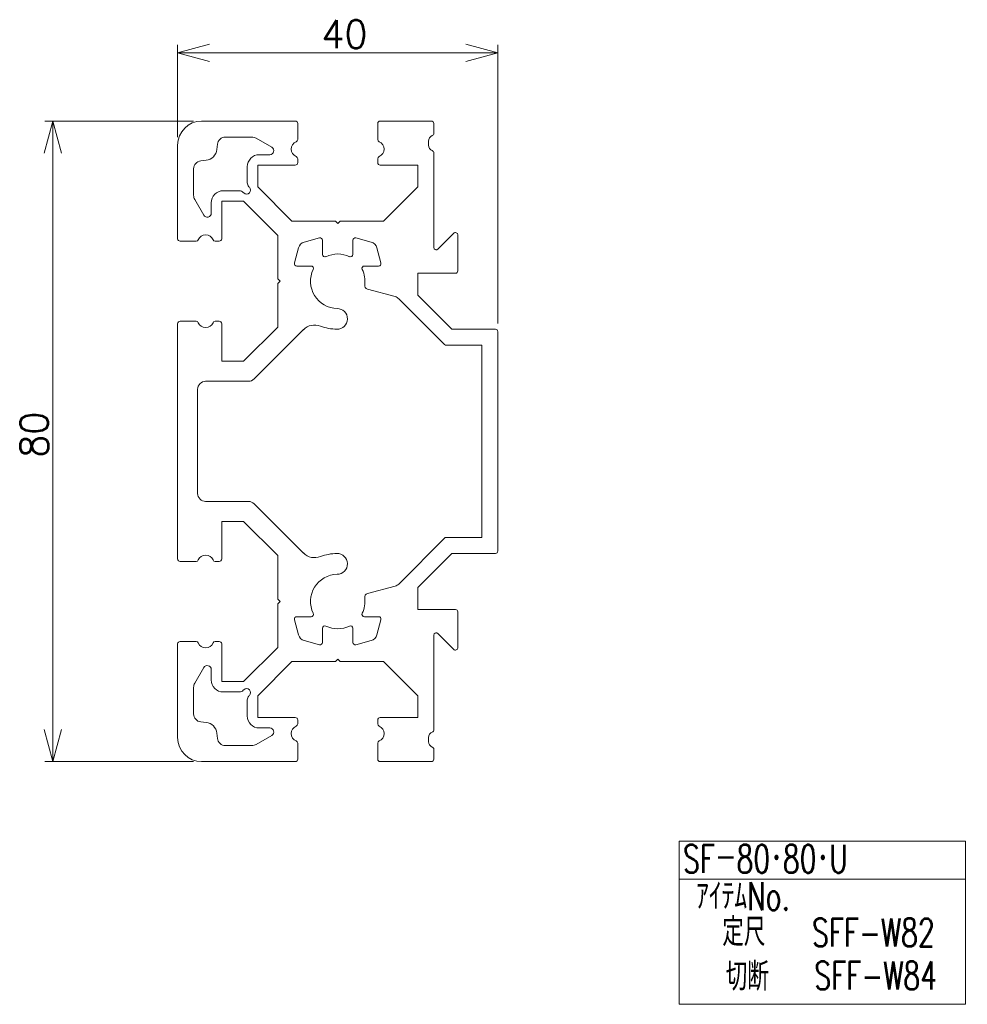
# Model space of a CAD drawing. Header units: millimetres. Extents: x 162 to 280, y 75 to 198.
import ezdxf

# ---------------------------------------------------------------- set-up
doc = ezdxf.new("R2010")
doc.units = ezdxf.units.MM
doc.layers.add('SLD-0', color=7, linetype='Continuous', lineweight=0)
doc.styles.add('SLDTEXTSTYLE0', font='TXT', dxfattribs={"width": 0.7, "bigfont": 'bigfont'})
doc.styles.add('SLDTEXTSTYLE1', font='TXT', dxfattribs={"width": 0.96, "bigfont": 'bigfont'})
doc.dimstyles.new('SLDDIMSTYLE0', dxfattribs={"dimtxt": 3.5, "dimasz": 6, "dimexe": 0, "dimexo": 0.0625, "dimgap": 0.875, "dimtad": 3, "dimdec": 0, "dimzin": 12, "dimdsep": 46, "dimtxsty": 'SLDTEXTSTYLE0', "dimblk1": 'NONE', "dimblk2": 'NONE', "dimsah": 1, "dimcen": 0.09, "dimadec": 0, "dimazin": 0, "dimtfac": 1, "dimtofl": 0, "dimtmove": 0, "dimatfit": 3, "dimldrblk": 'NONE', "dimfxl": 1, "dimtolj": 1, "dimtzin": 12, "dimarcsym": 0})

# ---------------------------------------------------------------- blocks, each defined once
blk = doc.blocks.new('*D1')
at = {"layer": 'SLD-0', "color": 7}
for p, q in [((181.67, 193.53), (185.67, 194.6)), ((181.67, 183), (181.67, 194.53)), ((217.67, 194.6), (221.67, 193.53)), ((221.67, 159.7), (221.67, 194.53)), ((185.67, 192.46), (181.67, 193.53)), ((181.67, 193.53), (185.67, 193.53)), ((181.67, 193.53), (221.67, 193.53)), ((221.67, 193.53), (217.67, 192.46)), ((221.67, 193.53), (217.67, 193.53))]:
    blk.add_line(p, q, dxfattribs=at)
at = {"layer": 'SLD-0', "color": 7, "insert": (199.63, 197.6, 0.1), "char_height": 3.5, "attachment_point": 1, "style": 'SLDTEXTSTYLE1'}
blk.add_mtext('{40}', dxfattribs=at)
blk = doc.blocks.new('_None')
blk = doc.blocks.new('*D3')
at = {"layer": 'SLD-0', "color": 7}
for p, q in [((165, 181), (166.07, 185)), ((183.67, 185), (165.07, 185)), ((166.07, 185), (167.14, 181)), ((166.07, 185), (166.07, 181)), ((166.07, 185), (166.07, 105)), ((166.07, 105), (165, 109)), ((167.14, 109), (166.07, 105)), ((166.07, 105), (166.07, 109)), ((183.67, 105), (165.07, 105))]:
    blk.add_line(p, q, dxfattribs=at)
at = {"layer": 'SLD-0', "color": 7, "insert": (162, 142.96, 0.1), "char_height": 3.5, "attachment_point": 1, "rotation": 90, "style": 'SLDTEXTSTYLE1'}
blk.add_mtext('{80}', dxfattribs=at)

msp = doc.modelspace()

# ---------------------------------------------------------------- linework, layer by layer
at = {"layer": 'SLD-0', "color": 7, "linetype": 'Continuous', "lineweight": 15}
for p, q in [((196.37, 185), (184.67, 185)), ((196.67, 182.7), (196.67, 184.7)), ((206.67, 184.7), (206.67, 182.7)), ((213.37, 185), (206.97, 185)), ((213.67, 183.47), (213.67, 184.7)), ((186.56, 181.44), (186.63, 182.11)), ((187.63, 183), (190.93, 183)), ((191.48, 182.85), (193.42, 181.73)), ((213.02, 182), (213.02, 182.5)), ((181.67, 182), (181.67, 170.3)), ((193.17, 180.8), (191.87, 180.8)), ((213.67, 169.22), (213.67, 181.03)), ((184.56, 180.03), (185.23, 180.1)), ((196.67, 179.8), (196.67, 180.3)), ((206.67, 180.3), (206.67, 179.8)), ((183.67, 175.74), (183.67, 179.04)), ((190.37, 179.3), (190.37, 177.3)), ((191.67, 179.5), (196.37, 179.5)), ((191.67, 176.77), (191.67, 179.5)), ((206.97, 179.5), (211.67, 179.5)), ((211.67, 179.5), (211.67, 176.77)), ((189.37, 176.3), (187.37, 176.3)), ((189.93, 176.03), (189.87, 176.09)), ((190.57, 176.8), (190.64, 176.74)), ((195.94, 172.5), (191.67, 176.77)), ((211.67, 176.77), (207.4, 172.5)), ((184.93, 173.25), (183.81, 175.19)), ((185.87, 174.8), (185.87, 173.5)), ((187.17, 175), (189.9, 175)), ((187.17, 170.3), (187.17, 175)), ((189.9, 175), (194.17, 170.73)), ((201.37, 172.5), (195.94, 172.5)), ((201.67, 172.2), (201.37, 172.5)), ((201.97, 172.5), (201.67, 172.2)), ((207.4, 172.5), (201.97, 172.5)), ((216.16, 170.99), (214.18, 169.01)), ((181.97, 170), (183.97, 170)), ((186.87, 170), (186.37, 170)), ((194.17, 170.73), (194.17, 165.3)), ((197.49, 169.89), (199.39, 170.4)), ((199.77, 170.11), (199.77, 168.34)), ((203.57, 168.34), (203.57, 170.11)), ((203.94, 170.4), (205.85, 169.89)), ((216.67, 166.3), (216.67, 170.78)), ((196.27, 167.28), (196.78, 169.18)), ((206.56, 169.18), (207.07, 167.28)), ((198.33, 166.9), (196.56, 166.9)), ((206.78, 166.9), (205, 166.9)), ((194.47, 165), (194.17, 165.3)), ((194.17, 164.7), (194.47, 165)), ((211.67, 166), (216.37, 166)), ((211.67, 163.27), (211.67, 166)), ((194.17, 164.7), (194.17, 159.27)), ((205.4, 164), (208.84, 163.08)), ((209.29, 162.82), (215.02, 157.09)), ((215.94, 159), (211.67, 163.27)), ((183.97, 160), (181.97, 160)), ((186.37, 160), (186.87, 160)), ((181.67, 159.7), (181.67, 130.3)), ((187.17, 155), (187.17, 159.7)), ((194.17, 159.27), (189.9, 155)), ((191.23, 152.79), (197.38, 158.95)), ((221.37, 159), (215.94, 159)), ((221.67, 131.3), (221.67, 158.7)), ((215.23, 157), (219.67, 157)), ((219.67, 157), (219.67, 133)), ((189.9, 155), (187.17, 155)), ((185.17, 152.5), (190.52, 152.5)), ((184.17, 138.5), (184.17, 151.5)), ((190.52, 137.5), (185.17, 137.5)), ((197.38, 131.05), (191.23, 137.21)), ((187.17, 135), (189.9, 135)), ((187.17, 130.3), (187.17, 135)), ((189.9, 135), (194.17, 130.73)), ((215.11, 133), (209.29, 127.18)), ((219.67, 133), (215.11, 133)), ((194.17, 130.73), (194.17, 125.3)), ((211.67, 126.73), (215.94, 131)), ((215.94, 131), (221.37, 131)), ((181.97, 130), (183.97, 130)), ((186.37, 130), (186.87, 130)), ((208.84, 126.92), (205.4, 126)), ((211.67, 124), (211.67, 126.73)), ((194.17, 125.3), (194.47, 125)), ((194.47, 125), (194.17, 124.7)), ((194.17, 124.7), (194.17, 119.27)), ((196.56, 123.1), (198.33, 123.1)), ((205, 123.1), (206.78, 123.1)), ((216.37, 124), (211.67, 124)), ((216.67, 119.22), (216.67, 123.7)), ((196.78, 120.82), (196.27, 122.72)), ((207.07, 122.72), (206.56, 120.82)), ((199.77, 121.66), (199.77, 119.89)), ((203.57, 119.89), (203.57, 121.66)), ((213.67, 108.97), (213.67, 120.78)), ((214.18, 120.99), (216.16, 119.01)), ((181.67, 119.7), (181.67, 108)), ((183.97, 120), (181.97, 120)), ((186.87, 120), (186.37, 120)), ((187.17, 115), (187.17, 119.7)), ((199.39, 119.6), (197.49, 120.11)), ((205.85, 120.11), (203.94, 119.6)), ((194.17, 119.27), (189.9, 115)), ((191.67, 113.23), (195.94, 117.5)), ((195.94, 117.5), (201.37, 117.5)), ((201.67, 117.8), (201.37, 117.5)), ((201.97, 117.5), (201.67, 117.8)), ((201.97, 117.5), (207.4, 117.5)), ((207.4, 117.5), (211.67, 113.23)), ((183.81, 114.81), (184.93, 116.75)), ((185.87, 116.5), (185.87, 115.2)), ((189.9, 115), (187.17, 115)), ((183.67, 110.96), (183.67, 114.26)), ((187.37, 113.7), (189.37, 113.7)), ((189.87, 113.91), (189.93, 113.97)), ((190.64, 113.26), (190.57, 113.2)), ((191.67, 110.5), (191.67, 113.23)), ((211.67, 113.23), (211.67, 110.5)), ((190.37, 112.7), (190.37, 110.7)), ((185.23, 109.9), (184.56, 109.97)), ((196.37, 110.5), (191.67, 110.5)), ((196.67, 110.2), (196.67, 109.7)), ((206.67, 110.2), (206.67, 109.7)), ((206.97, 110.5), (211.67, 110.5)), ((186.63, 107.89), (186.56, 108.56)), ((193.42, 108.27), (191.48, 107.15)), ((191.87, 109.2), (193.17, 109.2)), ((190.93, 107), (187.63, 107)), ((196.67, 105.3), (196.67, 107.3)), ((206.67, 105.3), (206.67, 107.3)), ((213.02, 107.5), (213.02, 108)), ((213.67, 105.3), (213.67, 106.53)), ((184.67, 105), (196.37, 105)), ((206.97, 105), (213.37, 105))]:
    msp.add_line(p, q, dxfattribs=at)
at = {"layer": 'SLD-0'}
for p, q in [((244.33, 95.05), (280.08, 95.05)), ((244.33, 95.05), (244.33, 74.69)), ((280.08, 95.05), (280.08, 74.69)), ((244.33, 90.31), (280.08, 90.31)), ((244.33, 74.69), (280.08, 74.69))]:
    msp.add_line(p, q, dxfattribs=at)
at = {"layer": 'SLD-0', "color": 7, "linetype": 'Continuous', "lineweight": 15}
for centre, radius, start, end in [((184.67, 182), 3, 90, 180), ((196.37, 184.7), 0.3, 0, 90), ((206.97, 184.7), 0.3, 90, 180), ((213.37, 184.7), 0.3, 0, 90.0001), ((213.37, 183.47), 0.3, 292.3927, 360), ((187.63, 182), 1, 90, 173.9424), ((190.93, 181.9), 1.1, 60, 90), ((196.87, 181.5), 1, 112.6199, 247.3801), ((196.37, 182.7), 0.3, 292.6199, 360), ((206.97, 182.7), 0.3, 180, 247.3801), ((206.47, 181.5), 1, 292.6199, 67.3801), ((213.77, 182.5), 0.75, 112.3927, 180), ((185.07, 181.6), 1.5, 276.0576, 353.9424), ((191.87, 179.3), 1.5, 90, 180), ((193.17, 181.3), 0.5, 270.0002, 60), ((213.77, 182), 0.75, 180, 247.6073), ((213.37, 181.03), 0.3, 0, 67.6073), ((184.67, 179.04), 1, 96.0575, 180), ((196.37, 179.8), 0.3, 270, 0), ((196.37, 180.3), 0.3, 0, 67.3801), ((206.97, 180.3), 0.3, 112.6199, 180), ((206.97, 179.8), 0.3, 180, 270), ((191.07, 177.3), 0.7, 180, 225), ((187.37, 174.8), 1.5, 90, 180), ((189.37, 175.6), 0.7, 45, 90), ((190.28, 176.38), 0.5, 225, 45), ((184.77, 175.74), 1.1, 180, 210), ((185.37, 173.5), 0.5, 210, 0), ((216.37, 170.78), 0.3, 0, 134.9999), ((181.97, 170.3), 0.3, 180, 270), ((183.97, 170.3), 0.3, 270, 337.3801), ((185.17, 169.8), 1, 22.6199, 157.3801), ((186.37, 170.3), 0.3, 202.6199, 270), ((186.87, 170.3), 0.3, 270, 360), ((197.74, 168.92), 1, 105, 165), ((199.47, 170.11), 0.3, 0, 105), ((203.87, 170.11), 0.3, 75, 180), ((205.59, 168.92), 1, 15, 75), ((213.97, 169.22), 0.3, 180, 315), ((196.56, 167.2), 0.3, 165, 270), ((200.07, 168.34), 0.3, 180, 295.622), ((201.67, 165), 3.4, 64.378, 115.622), ((203.27, 168.34), 0.3, 244.378, 0), ((206.78, 167.2), 0.3, 270.0001, 15), ((201.67, 165), 3.4, 154.378, 268.9429), ((198.33, 166.6), 0.3, 334.378, 90), ((205, 166.6), 0.3, 90, 205.622), ((201.67, 165), 3.4, 352.3659, 25.622), ((216.37, 166.3), 0.3, 270, 0), ((205.53, 164.48), 0.5, 172.3659, 255), ((208.58, 162.11), 1, 45, 75), ((201.58, 160.3), 1.3, 268.9429, 88.9429), ((181.97, 159.7), 0.3, 90, 180), ((183.97, 159.7), 0.3, 22.6199, 89.9999), ((186.37, 159.7), 0.3, 90, 157.3801), ((186.87, 159.7), 0.3, 0, 90), ((185.17, 160.2), 1, 202.6199, 337.3801), ((198.79, 157.53), 2, 68.9571, 135), ((201.67, 165), 6, 248.9571, 268.9429), ((221.37, 158.7), 0.3, 0, 90), ((215.23, 157.3), 0.3, 225, 270.0001), ((185.17, 151.5), 1, 90, 180), ((190.52, 153.5), 1, 270, 315), ((185.17, 138.5), 1, 180, 270), ((190.52, 136.5), 1, 45, 90), ((185.17, 129.8), 1, 22.6199, 157.3801), ((198.79, 132.47), 2, 225, 291.0429), ((201.67, 125), 6, 91.0571, 111.0429), ((201.58, 129.7), 1.3, 271.0571, 91.0571), ((221.37, 131.3), 0.3, 270, 360), ((181.97, 130.3), 0.3, 180, 270), ((183.97, 130.3), 0.3, 270, 337.3801), ((186.37, 130.3), 0.3, 202.6199, 270), ((186.87, 130.3), 0.3, 270, 0), ((201.67, 125), 3.4, 91.0571, 205.622), ((208.58, 127.89), 1, 285, 315), ((201.67, 125), 3.4, 334.378, 7.6341), ((205.53, 125.52), 0.5, 105, 187.6341), ((196.56, 122.8), 0.3, 90, 195), ((198.33, 123.4), 0.3, 270, 25.622), ((205, 123.4), 0.3, 154.378, 270), ((206.78, 122.8), 0.3, 344.9999, 90), ((216.37, 123.7), 0.3, 0, 90), ((200.07, 121.66), 0.3, 64.378, 180), ((201.67, 125), 3.4, 244.378, 295.622), ((203.27, 121.66), 0.3, 0, 115.622), ((197.74, 121.08), 1, 194.9999, 255), ((205.59, 121.08), 1, 285, 345), ((213.97, 120.78), 0.3, 44.9999, 180), ((181.97, 119.7), 0.3, 90, 180), ((183.97, 119.7), 0.3, 22.6199, 89.9999), ((185.17, 120.2), 1, 202.6199, 337.3801), ((186.37, 119.7), 0.3, 90, 157.3801), ((186.87, 119.7), 0.3, 0, 90), ((199.47, 119.89), 0.3, 254.9999, 0), ((203.87, 119.89), 0.3, 180, 285), ((216.37, 119.22), 0.3, 225, 360), ((185.37, 116.5), 0.5, 360, 150), ((184.77, 114.26), 1.1, 150, 180), ((187.37, 115.2), 1.5, 180, 270), ((189.37, 114.4), 0.7, 270, 314.9999), ((190.28, 113.62), 0.5, 315.0001, 135), ((191.07, 112.7), 0.7, 134.9999, 180), ((184.67, 110.96), 1, 180, 263.9424), ((191.87, 110.7), 1.5, 180, 270), ((185.07, 108.4), 1.5, 6.0576, 83.9424), ((196.37, 110.2), 0.3, 0, 90), ((196.37, 109.7), 0.3, 292.6199, 360), ((206.97, 110.2), 0.3, 90, 180), ((206.97, 109.7), 0.3, 180, 247.3801), ((193.17, 108.7), 0.5, 300.0007, 89.9995), ((196.87, 108.5), 1, 112.6199, 247.3801), ((206.47, 108.5), 1, 292.6199, 67.3801), ((213.77, 108), 0.75, 112.3927, 180), ((213.37, 108.97), 0.3, 292.3927, 0), ((184.67, 108), 3, 180, 270), ((187.63, 108), 1, 186.0575, 270), ((190.93, 108.1), 1.1, 270, 300), ((196.37, 107.3), 0.3, 0, 67.3801), ((206.97, 107.3), 0.3, 112.6199, 180), ((213.77, 107.5), 0.75, 180, 247.6073), ((213.37, 106.53), 0.3, 0, 67.6073), ((196.37, 105.3), 0.3, 270, 360), ((206.97, 105.3), 0.3, 180, 270), ((213.37, 105.3), 0.3, 270, 360)]:
    msp.add_arc(centre, radius, start, end, dxfattribs=at)

# ---------------------------------------------------------------- texts
at = {"layer": 'SLD-0', "char_height": 3.5, "attachment_point": 1, "style": 'SLDTEXTSTYLE0'}
for s, insert in [('{SF－80･80･U}', (244.8, 94.6)), ('{ｱｲﾃﾑNo.}', (246.44, 89.95)), ('{定尺}', (249.71, 85.47)), ('{SFF-W82}', (260.92, 85.42)), ('{切断}', (250.14, 79.91)), ('{SFF-W84}', (261.2, 80.03))]:
    msp.add_mtext(s, dxfattribs=dict(at, insert=insert))

# ---------------------------------------------------------------- dimensions: what is measured, and where the dimension line sits
at = {"layer": 'SLD-0', "color": 7}
dim = msp.add_linear_dim(base=(181.67, 193.53), p1=(221.67, 158.7), p2=(181.67, 182), dimstyle='SLDDIMSTYLE0', override={"dimtxt": 3.5, "dimasz": 6, "dimexe": 1, "dimexo": 1, "dimgap": 1.524, "dimtih": 1, "dimtoh": 1, "dimzin": 12, "dimtzin": 12}, dxfattribs=at)
dim.commit()
dim.dimension.update_dxf_attribs({"geometry": '*D1', "text_midpoint": (201.67, 193.53), "dimtype": 160})
dim = msp.add_linear_dim(base=(166.07, 185), p1=(184.67, 105), p2=(184.67, 185), angle=90, dimstyle='SLDDIMSTYLE0', override={"dimtxt": 3.5, "dimasz": 6, "dimexe": 1, "dimexo": 1, "dimgap": 1.524, "dimtih": 1, "dimtoh": 1, "dimzin": 12, "dimtzin": 12}, dxfattribs=at)
dim.commit()
dim.dimension.update_dxf_attribs({"geometry": '*D3', "text_midpoint": (166.07, 145), "dimtype": 160})

doc.saveas('drawing.dxf')
